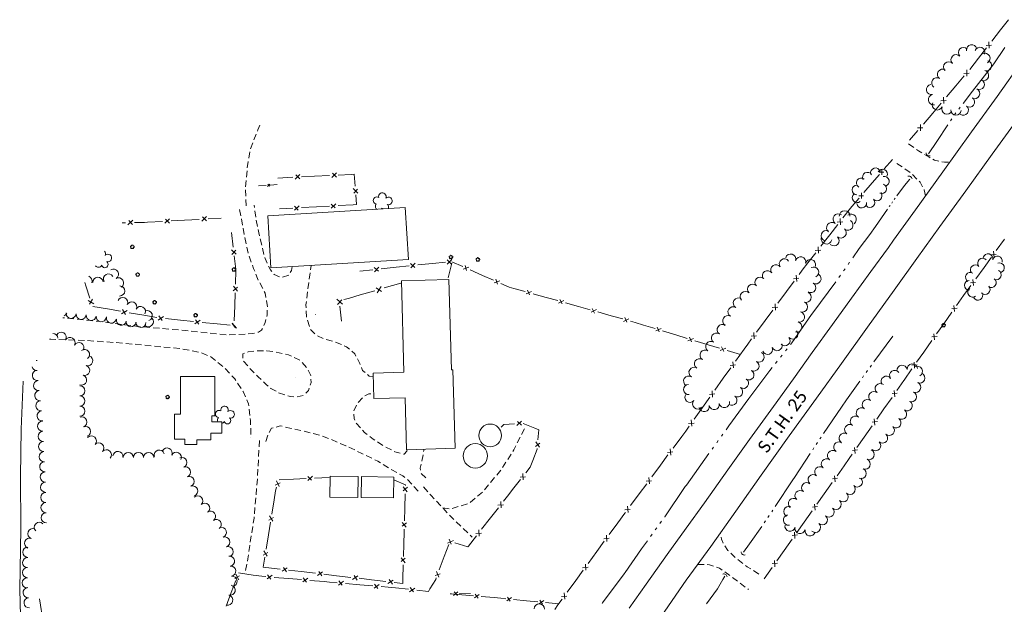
# Model space of a CAD drawing. Extents: x 297264 to 301592, y 46903 to 51888.
# Tile 5 of 16: x 297704 to 298476, y 47223 to 47681. Entities that reach past the tile are written whole.
import ezdxf

# ---------------------------------------------------------------- set-up
doc = ezdxf.new("R2010")
doc.units = 0
doc.header["$MEASUREMENT"] = 0
for name, pattern in [('DGN Style 3', [37.5, 25, -12.5]), ('Echnl', [0.68, 0.25, -0.03, 0.02, -0.03, 0.02, -0.03, 0.02, -0.03, 0.25]), ('Wisdot3', [0.1875, 0.125, -0.0625])]:
    doc.linetypes.add(name, pattern=pattern)
for name, color, linetype, lineweight in [('Level 11', 7, 'Continuous', 25), ('Level 12', 241, 'Continuous', 25), ('Level 14', 1, 'Continuous', 25), ('Level 15', 40, 'Efen', 25), ('Level 17', 50, 'Wisdot3', 25), ('Level 18', 72, 'Etrel', 25), ('Level 19', 153, 'Echnl', 25)]:
    doc.layers.add(name, color=color, linetype=linetype, lineweight=lineweight)
doc.styles.add('CalibriRegular', font='calibri.ttf')
doc.linetypes.add('Efen', pattern='A,0.105,-0.0325,[20,dgnlstyle-ewdotudls.shx,S=0.000293,R=0,X=0,Y=0],-0.0325,0.105', length=0.275)
doc.linetypes.add('Etrel', pattern='A,0,[14,dgnlstyle-ewdotudls.shx,S=0.00065925,R=0,X=0,Y=0],-0.082294', length=0.082294)

# ---------------------------------------------------------------- blocks, each defined once
blk = doc.blocks.new('CULVRT')
at = {"layer": 'Level 15', "color": 40, "linetype": 'Continuous', "lineweight": 0}
blk.add_arc((10, 7.5), 12.5, 216.8804, 323.1199, dxfattribs=at)
blk = doc.blocks.new('CULVRT_1')
at = {"layer": 'Level 15', "color": 40, "linetype": 'Continuous', "lineweight": 0}
blk.add_arc((10, 7.5), 12.5, 216.8794, 323.1189, dxfattribs=at)
blk = doc.blocks.new('CULVRT_4')
at = {"layer": 'Level 15', "color": 40, "linetype": 'Continuous', "lineweight": 0}
blk.add_arc((10, 7.5), 12.5, 216.8801, 323.1197, dxfattribs=at)
blk = doc.blocks.new('CULVRT_5')
at = {"layer": 'Level 15', "color": 40, "linetype": 'Continuous', "lineweight": 0}
blk.add_arc((10, 7.5), 12.5, 216.8789, 323.1185, dxfattribs=at)
blk = doc.blocks.new('POLE')
at = {"color": 0, "linetype": 'ByBlock', "lineweight": -2, "transparency": 16777216}
for radius in [0.06, 0.015, 0.03, 0.045]:
    blk.add_circle((0, 0), radius, dxfattribs=at)
blk = doc.blocks.new('TREE')
at = {"layer": 'Level 18', "color": 93, "linetype": 'Continuous', "lineweight": 0}
for centre, radius, start, end in [((-4.5, 0.2), 2.78, 78.0714, 279.0825), ((-1.5, 4.3), 2.78, 1.3944, 209.1674), ((3.6, 2.4), 2.97, 278.4235, 139.6574), ((-2, -4.2), 2.61, 140.7796, 358.7122), ((3.5, -3.4), 2.97, 196.0743, 79.0476)]:
    blk.add_arc(centre, radius, start, end, dxfattribs=at)

msp = doc.modelspace()

# ---------------------------------------------------------------- linework, layer by layer
at = {"layer": 'Level 11', "color": 21, "linetype": 'Continuous', "lineweight": 13, "ltscale": 0.2, "flags": 128}
for points in [[(298388.91, 47508.37), (298406.11, 47532.27), (298427.67, 47562.12), (298449.98, 47593.34), (298470.12, 47621.11), (298489.84, 47648.88)], [(298407.33, 47494.13), (298425.34, 47519.05), (298445.67, 47547.22), (298466.27, 47575.88), (298487.16, 47604.5)], [(298181.7, 47219.81), (298194.94, 47238.76), (298211.36, 47261.97), (298226.36, 47282.56), (298240.69, 47302.56), (298259.09, 47328.28), (298276.1, 47352.11), (298294.95, 47377.99), (298310.4, 47399.7), (298325.21, 47420.35), (298341.13, 47442.36), (298355.99, 47462.84), (298371.21, 47483.79), (298384.92, 47502.73), (298388.91, 47508.37)], [(298019.65, 46909.37), (298032.71, 46934.3), (298046.49, 46959.38), (298060.27, 46984.17), (298075.74, 47010.46), (298090.99, 47036.56), (298105.83, 47061.36), (298119.93, 47084.2), (298135.4, 47108.04), (298152.17, 47133.36), (298169.53, 47159.37), (298189.92, 47189.12), (298209.66, 47217.42), (298226.43, 47241.72), (298245.67, 47268.29), (298265.19, 47295.99), (298285.17, 47324.1), (298307.16, 47354.89), (298328.49, 47384.42), (298348.07, 47411.7), (298368.67, 47440.19), (298389.53, 47469.34), (298407.33, 47494.13)], [(297707.58, 46911.8), (297707.15, 46935.83), (297707.37, 46974.15), (297707.66, 47021.13), (297706.81, 47058.95), (297707.13, 47112.49), (297706.66, 47153.5), (297704.79, 47192.96), (297703.69, 47234.47), (297704.62, 47282.36), (297704.4, 47323.17), (297704.78, 47360.29), (297706.42, 47397.73)]]:
    msp.add_lwpolyline(points, dxfattribs=at)
at = {"layer": 'Level 12', "color": 241, "linetype": 'Continuous', "lineweight": 13, "ltscale": 0.2, "flags": 128}
for points in [[(297900.6, 47486.8), (298008.52, 47493.17), (298006.11, 47533.98), (297898.2, 47527.61)], [(297980.95, 47404.22), (297981.52, 47384.14), (298005.92, 47384.85), (298007.09, 47344.12), (298045.08, 47345.21), (298043.31, 47406.86), (298042.38, 47406.83), (298040.35, 47477.65), (298002.98, 47476.58), (298005.04, 47404.91)], [(297856.74, 47370.69), (297856.74, 47401.39), (297829.9, 47401.39), (297829.89, 47371.86), (297825.02, 47371.86), (297825.01, 47352.44), (297833.24, 47352.44), (297833.24, 47348.14), (297842.56, 47348.14), (297842.56, 47351.8), (297853.65, 47351.8), (297853.65, 47357.07), (297862.17, 47357.07), (297862.17, 47366.08), (297854.25, 47366.08), (297854.25, 47370.69)], [(297946.94, 47306.87), (297968.83, 47306.62), (297969.02, 47323.05), (297947.12, 47323.3)], [(297971.52, 47306.76), (297996.9, 47306.43), (297997.12, 47322.72), (297971.74, 47323.05)]]:
    msp.add_lwpolyline(points, close=True, dxfattribs=at)
at = {"layer": 'Level 12', "color": 241, "linetype": 'Continuous', "lineweight": 13, "ltscale": 0.2}
for centre, radius in [((298072.65, 47355.34), 8.9), ((298061, 47339.31), 9.57)]:
    msp.add_circle(centre, radius, dxfattribs=at)
at = {"layer": 'Level 15', "color": 40, "linetype": 'Continuous', "lineweight": 0, "ltscale": 0.2}
for p, q in [((298461.48, 47661.12), (298465.73, 47661.38)), ((298463.95, 47658.98), (298463.67, 47663.94)), ((298446.5, 47636.91), (298446.44, 47641.87)), ((298444.13, 47639.15), (298448.38, 47639.23)), ((298428.34, 47615.52), (298428.27, 47620.48)), ((298425.96, 47617.76), (298430.22, 47617.84)), ((298407.79, 47596.37), (298412.05, 47596.45)), ((298410.17, 47594.12), (298410.1, 47599.09)), ((297923.29, 47559.79), (297919.61, 47556.25)), ((297923.28, 47556.43), (297920.22, 47559.56)), ((297952.11, 47561.21), (297948.43, 47557.67)), ((297952.1, 47557.85), (297949.04, 47560.99)), ((298377.72, 47561.63), (298381.42, 47561.67)), ((298379.77, 47559.66), (298379.75, 47563.98)), ((297899.77, 47552.45), (297897.94, 47550.62)), ((297899.8, 47550.75), (297898.22, 47552.3)), ((297968.95, 47545.25), (297965.31, 47548.83)), ((297965.6, 47545.17), (297968.65, 47548.31)), ((298361.78, 47543.14), (298365.49, 47543.18)), ((298363.84, 47541.18), (298363.81, 47545.5)), ((297919.12, 47535.18), (297922.19, 47532.06)), ((297919.13, 47531.82), (297922.79, 47535.38)), ((297947.93, 47536.77), (297951, 47533.65)), ((297947.94, 47533.41), (297951.6, 47536.97)), ((297850.08, 47526.85), (297846.42, 47523.27)), ((297850.09, 47523.48), (297847.01, 47526.6)), ((297792.39, 47523.97), (297788.57, 47520.56)), ((297792.25, 47520.6), (297789.31, 47523.86)), ((297821.2, 47525.2), (297817.54, 47521.62)), ((297821.22, 47521.83), (297818.13, 47524.96)), ((298344.87, 47522.56), (298349.12, 47522.82)), ((298347.34, 47520.42), (298347.07, 47525.38)), ((298330.09, 47498.3), (298329.82, 47503.26)), ((297873.51, 47497.46), (297869.72, 47500.9)), ((297870.15, 47497.24), (297873.08, 47500.51)), ((298327.63, 47500.44), (298331.88, 47500.7)), ((298465.29, 47496.91), (298469.41, 47497.29)), ((298467.75, 47494.91), (298467.33, 47499.71)), ((297981.91, 47483.59), (297985.35, 47487.33)), ((298010.27, 47490.02), (298013.48, 47487.09)), ((298010.45, 47486.69), (298013.9, 47490.42)), ((298038.85, 47492.91), (298042.04, 47489.94)), ((298039, 47489.57), (298042.49, 47493.27)), ((298051.51, 47485.73), (298055.99, 47487.12)), ((298052.91, 47488.48), (298054.12, 47484.65)), ((297981.72, 47486.93), (297984.94, 47483.99)), ((298313.07, 47476.07), (298312.67, 47481.02)), ((297874.48, 47468.36), (297871.24, 47472.32)), ((297984.03, 47467.21), (297987.19, 47472.15)), ((298075.71, 47475.04), (298080.18, 47476.42)), ((298077.1, 47477.79), (298078.31, 47473.96)), ((298310.55, 47478.15), (298314.79, 47478.51)), ((298449.24, 47474.86), (298453.36, 47475.25)), ((298451.7, 47472.86), (298451.28, 47477.67)), ((297871.12, 47468.64), (297874.5, 47471.44)), ((297983.14, 47470.97), (297987.39, 47468.28)), ((298100.83, 47466.23), (298105.05, 47468.25)), ((298101.8, 47469.15), (298103.56, 47465.54)), ((297757.43, 47461.19), (297761.83, 47458.57)), ((297760.69, 47462.07), (297758.46, 47458.29)), ((297956.73, 47458.19), (297952.47, 47462.21)), ((297952.88, 47458.01), (297956.3, 47461.69)), ((298126.29, 47459.09), (298130.52, 47461.1)), ((298127.27, 47462.01), (298129.01, 47458.39)), ((298296.41, 47453.51), (298296.01, 47458.46)), ((298436.29, 47457.18), (298436.79, 47452.39)), ((297783.61, 47450.7), (297788, 47453.35)), ((297784.37, 47453.98), (297786.66, 47450.24)), ((297812.23, 47445.71), (297816.42, 47448.66)), ((297812.75, 47449.03), (297815.3, 47445.46)), ((298151.75, 47451.93), (298155.98, 47453.93)), ((298152.74, 47454.85), (298154.48, 47451.23)), ((298293.89, 47455.58), (298298.13, 47455.95)), ((298438.78, 47455.22), (298434.69, 47454.77)), ((297841.01, 47442.76), (297845.19, 47445.71)), ((297841.53, 47446.08), (297844.08, 47442.51)), ((297870.3, 47443.13), (297872.85, 47439.56)), ((297873.61, 47439.45), (297870.36, 47443.41)), ((298177.21, 47444.76), (298181.44, 47446.77)), ((298178.2, 47447.68), (298179.93, 47444.06)), ((298202.51, 47437.2), (298206.78, 47439.1)), ((298203.57, 47440.09), (298205.22, 47436.43)), ((298277.22, 47433.02), (298281.46, 47433.39)), ((298279.74, 47430.95), (298279.34, 47435.9)), ((298423.15, 47433), (298419.05, 47432.55)), ((298420.66, 47434.95), (298421.15, 47430.17)), ((298227.78, 47429.41), (298232.06, 47431.31)), ((298228.84, 47432.3), (298230.49, 47428.64)), ((298253.12, 47421.78), (298257.38, 47423.73)), ((298254.15, 47424.68), (298255.84, 47421.04)), ((298260.84, 47410.23), (298265.07, 47410.67)), ((298263.4, 47408.2), (298262.91, 47413.14)), ((298407.51, 47410.77), (298403.41, 47410.32)), ((298405.02, 47412.72), (298405.51, 47407.94)), ((298244.56, 47387.39), (298248.79, 47387.83)), ((298247.11, 47385.36), (298246.63, 47390.3)), ((298391.9, 47388.53), (298387.8, 47388.06)), ((298389.4, 47390.47), (298389.91, 47385.69)), ((298097.18, 47366.54), (298093.65, 47363.04)), ((298097.22, 47363.27), (298094.2, 47366.27)), ((298228.28, 47364.55), (298232.51, 47364.99)), ((298230.83, 47362.52), (298230.35, 47367.46)), ((298376.33, 47366.25), (298372.23, 47365.79)), ((298373.83, 47368.2), (298374.34, 47363.42)), ((298108.15, 47346.62), (298111.59, 47349.13)), ((298111.39, 47346.15), (298108.48, 47350.18)), ((298211.68, 47341.98), (298215.92, 47342.34)), ((298214.19, 47339.9), (298213.8, 47344.85)), ((298360.75, 47343.98), (298356.66, 47343.52)), ((298358.26, 47345.93), (298358.77, 47341.14)), ((298098.53, 47320.55), (298098.27, 47325.51)), ((297904.08, 47316.29), (297907.86, 47318.16)), ((297907.16, 47315.28), (297905, 47319.71)), ((297929.65, 47319.91), (297933.21, 47323.31)), ((297929.67, 47323.15), (297932.6, 47320.11)), ((298096.06, 47322.69), (298100.32, 47322.94)), ((298194.96, 47319.46), (298199.2, 47319.81)), ((298197.48, 47317.37), (298197.09, 47322.32)), ((298345.09, 47321.76), (298340.99, 47321.32)), ((298342.61, 47323.72), (298343.09, 47318.94)), ((298007.76, 47314.7), (298004.51, 47312)), ((298004.54, 47314.96), (298007.65, 47311.16)), ((298081.23, 47298.44), (298080.97, 47303.4)), ((298078.76, 47300.58), (298083.02, 47300.83)), ((298178.25, 47296.93), (298182.49, 47297.29)), ((298180.77, 47294.85), (298180.38, 47299.8)), ((298329.39, 47299.58), (298325.29, 47299.14)), ((298326.91, 47301.54), (298327.39, 47296.75)), ((297899.13, 47288.78), (297902.71, 47291.02)), ((297902.3, 47288.09), (297899.71, 47292.27)), ((298006.91, 47286.89), (298003.66, 47284.2)), ((298003.68, 47287.16), (298006.8, 47283.35)), ((298061.47, 47278.46), (298065.73, 47278.72)), ((298063.95, 47276.32), (298063.67, 47281.28)), ((298311.2, 47279.35), (298311.69, 47274.57)), ((298039.28, 47270.92), (298043.81, 47272.96)), ((298040.39, 47273.99), (298042.16, 47270.12)), ((298161.7, 47274.27), (298165.94, 47274.66)), ((298164.24, 47272.21), (298163.81, 47277.15)), ((298313.69, 47277.4), (298309.59, 47276.96)), ((297894.64, 47261.32), (297898.22, 47263.57)), ((297897.8, 47260.63), (297895.21, 47264.82)), ((298006.11, 47259.09), (298002.87, 47256.38)), ((298002.88, 47259.35), (298006.01, 47255.55)), ((298295.5, 47257.17), (298295.99, 47252.39)), ((297913.57, 47251.59), (297909.51, 47248.81)), ((297913.02, 47248.4), (297910.62, 47251.87)), ((297941.2, 47248.35), (297937.14, 47245.56)), ((297940.66, 47245.16), (297938.25, 47248.62)), ((298032.4, 47244.07), (298030.65, 47248.73)), ((298145.17, 47251.61), (298149.41, 47252)), ((298147.71, 47249.55), (298147.28, 47254.49)), ((298297.99, 47255.21), (298293.89, 47254.77)), ((297872.29, 47243.17), (297876.08, 47245.12)), ((297875.41, 47242.21), (297873.16, 47246.64)), ((297897.63, 47242.75), (297901.64, 47245.69)), ((297898.08, 47245.99), (297900.62, 47242.57)), ((297925.61, 47240.4), (297929.61, 47243.34)), ((297926.05, 47243.64), (297928.59, 47240.21)), ((297953.58, 47238.02), (297957.59, 47240.94)), ((297954.03, 47241.26), (297956.56, 47237.83)), ((297968.83, 47245.15), (297964.77, 47242.37)), ((297968.29, 47241.96), (297965.88, 47245.43)), ((297996.47, 47241.96), (297992.41, 47239.17)), ((297995.93, 47238.77), (297993.52, 47242.23)), ((298029.4, 47245.38), (298033.38, 47246.9)), ((297981.55, 47235.57), (297985.56, 47238.5)), ((297982, 47238.81), (297984.53, 47235.38)), ((298009.45, 47232.81), (298013.52, 47235.65)), ((298009.97, 47236.03), (298012.43, 47232.56)), ((298047.2, 47232.8), (298043.84, 47229.82)), ((298047.07, 47229.85), (298044.49, 47232.71)), ((298060.48, 47227.9), (298064.11, 47230.54)), ((298060.89, 47230.82), (298063.18, 47227.72)), ((298085.75, 47225.64), (298089.41, 47228.25)), ((298086.2, 47228.56), (298088.45, 47225.44)), ((298111.02, 47223.17), (298114.68, 47225.78)), ((298111.47, 47226.09), (298113.72, 47222.97)), ((298128.65, 47228.95), (298132.88, 47229.34)), ((298131.18, 47226.89), (298130.75, 47231.83))]:
    msp.add_line(p, q, dxfattribs=at)
at = {"layer": 'Level 15', "color": 40, "linetype": 'Continuous', "lineweight": 0, "ltscale": 0.2, "flags": 128}
for points in [[(298472.93, 47673.36), (298479.09, 47681.28)], [(298465.92, 47664.37), (298472.93, 47673.36)], [(298455.68, 47651.22), (298461.84, 47659.14)], [(298448.67, 47642.23), (298455.68, 47651.22)], [(298437.92, 47629.5), (298444.41, 47637.15)], [(298430.53, 47620.81), (298437.92, 47629.5)], [(298419.75, 47608.11), (298426.24, 47615.76)], [(298412.37, 47599.42), (298419.75, 47608.11)], [(298401.58, 47586.72), (298408.08, 47594.37)], [(298381.72, 47564.26), (298388.19, 47571.77)], [(297917.77, 47557.71), (297906.06, 47557.13)], [(297934.88, 47558.56), (297924.58, 47558.05)], [(297946.59, 47559.13), (297934.88, 47558.56)], [(297963.7, 47559.98), (297953.4, 47559.47)], [(297966.73, 47550.71), (297966, 47560.1), (297963.7, 47559.98)], [(298372.26, 47553.28), (298377.95, 47559.89)], [(297896.99, 47551.34), (297891.07, 47550.91)], [(297905.65, 47551.95), (297900.44, 47551.58)], [(298365.78, 47545.77), (298372.26, 47553.28)], [(297965.15, 47536.16), (297967.84, 47536.31), (297967.25, 47543.91)], [(298356.32, 47534.79), (298362.02, 47541.4)], [(297907.54, 47532.98), (297917.83, 47533.55)], [(297924.64, 47533.92), (297936.34, 47534.57)], [(297936.34, 47534.57), (297946.64, 47535.14)], [(297953.45, 47535.52), (297965.15, 47536.16)], [(298349.31, 47525.81), (298356.32, 47534.79)], [(297861.7, 47525.71), (297851.38, 47525.12)], [(297786.78, 47522.09), (297784.08, 47522.06)], [(297803.95, 47522.41), (297801.69, 47522.28), (297793.61, 47522.18)], [(297815.68, 47523.08), (297803.95, 47522.41)], [(297832.83, 47524.06), (297822.51, 47523.47)], [(297844.56, 47524.73), (297832.83, 47524.06)], [(298339.08, 47512.67), (298345.24, 47520.58)], [(297871.06, 47502.84), (297869.67, 47514.51)], [(298332.07, 47503.69), (298339.08, 47512.67)], [(298469.5, 47500.2), (298476.02, 47509.15)], [(297873.08, 47485.79), (297871.86, 47496.05)], [(298321.83, 47490.55), (298328, 47498.46)], [(298459.97, 47487.11), (298465.71, 47494.99)], [(297987.27, 47485.98), (297998.87, 47487.23)], [(297998.87, 47487.23), (298009.07, 47488.34)], [(298015.82, 47489.06), (298027.43, 47490.22)], [(298027.43, 47490.22), (298037.64, 47491.23)], [(298042.51, 47490.29), (298039.66, 47478.98)], [(298042.53, 47491.51), (298051.17, 47487.69)], [(298314.91, 47481.5), (298317.32, 47484.77), (298321.83, 47490.55)], [(298453.45, 47478.15), (298459.97, 47487.11)], [(297872.85, 47474.04), (297873.18, 47484.98), (297873.08, 47485.79)], [(297970.32, 47484.14), (297980.52, 47485.25)], [(298056.89, 47485.16), (298066.72, 47480.81)], [(298066.72, 47480.81), (298075.37, 47476.99)], [(297754.77, 47475.13), (297755.56, 47472.73)], [(297755.56, 47472.73), (297758.77, 47462.9)], [(297989.64, 47471.01), (298002.55, 47474.79)], [(298081.08, 47474.47), (298087.49, 47471.63), (298091.09, 47470.64)], [(298305.01, 47468.11), (298310.97, 47476.17)], [(298443.92, 47465.07), (298449.66, 47472.95)], [(297872.33, 47456.88), (297872.64, 47467.21)], [(297957.83, 47461.79), (297961.49, 47462.77), (297970.76, 47465.49)], [(297970.76, 47465.49), (297982.12, 47468.81)], [(298091.09, 47470.64), (298100.21, 47468.12)], [(298106.23, 47466.45), (298107.15, 47466.19), (298116.58, 47463.54)], [(298298.24, 47458.94), (298305.01, 47468.11)], [(298443.92, 47465.07), (298438.33, 47457.13)], [(297760.98, 47456.49), (297772.56, 47454.47)], [(297871.97, 47445.13), (297872.33, 47456.88)], [(297955.97, 47444.83), (297954.81, 47456.61)], [(298116.58, 47463.54), (298125.67, 47460.98)], [(298131.69, 47459.29), (298142.03, 47456.38)], [(298142.03, 47456.38), (298151.13, 47453.82)], [(297772.56, 47454.47), (297782.74, 47452.69)], [(297789.47, 47451.51), (297801.05, 47449.49)], [(297801.05, 47449.49), (297811.23, 47447.71)], [(298157.15, 47452.12), (298167.49, 47449.21)], [(298167.49, 47449.21), (298176.59, 47446.65)], [(298288.35, 47445.55), (298294.31, 47453.61)], [(298434.64, 47451.88), (298428.28, 47442.84)], [(297818.02, 47446.93), (297829.71, 47445.73)], [(297829.71, 47445.73), (297840, 47444.67)], [(297846.79, 47443.98), (297858.49, 47442.78)], [(297858.49, 47442.78), (297868.77, 47441.73)], [(298182.61, 47444.96), (298186.42, 47443.88), (298192.91, 47441.89)], [(298192.91, 47441.89), (298201.94, 47439.1)], [(298281.58, 47436.38), (298288.35, 47445.55)], [(298428.28, 47442.84), (298422.7, 47434.9)], [(298207.91, 47437.26), (298218.18, 47434.1)], [(298218.18, 47434.1), (298227.22, 47431.31)], [(298233.19, 47429.47), (298237.65, 47428.1), (298243.48, 47426.37)], [(298243.48, 47426.37), (298252.54, 47423.68)], [(298271.75, 47422.94), (298274.6, 47426.93), (298277.64, 47431.05)], [(298419, 47429.65), (298412.65, 47420.62)], [(298258.53, 47421.9), (298268.83, 47418.84)], [(298265.14, 47413.66), (298271.75, 47422.94)], [(298412.65, 47420.62), (298407.06, 47412.67)], [(298255.47, 47400.1), (298261.29, 47408.26)], [(298403.36, 47407.42), (298397.2, 47398.66), (298397.01, 47398.39)], [(298248.86, 47390.82), (298255.47, 47400.1)], [(298397.01, 47398.39), (298391.44, 47390.43)], [(298239.19, 47377.26), (298245.01, 47385.42)], [(298387.76, 47385.17), (298381.44, 47376.12)], [(298232.58, 47367.98), (298239.19, 47377.26)], [(298381.44, 47376.12), (298375.87, 47368.15)], [(298091.84, 47364.43), (298083.27, 47363.87), (298081.24, 47361.91)], [(298107.77, 47361.01), (298098.43, 47364.69)], [(298110.14, 47351.75), (298110.87, 47359.79), (298107.77, 47361.01)], [(298222.83, 47354.48), (298225.98, 47358.72), (298228.73, 47362.58)], [(298372.19, 47362.89), (298365.86, 47353.84)], [(298216.04, 47345.33), (298222.83, 47354.48)], [(298365.86, 47353.84), (298360.3, 47345.88)], [(298106.09, 47335.75), (298109.47, 47344.43), (298109.54, 47345.14)], [(298356.62, 47340.62), (298354.25, 47337.23), (298350.26, 47331.59)], [(298100.52, 47325.93), (298103.98, 47330.36), (298106.09, 47335.75)], [(298206.12, 47331.95), (298212.09, 47340)], [(298199.33, 47322.8), (298206.12, 47331.95)], [(298350.26, 47331.59), (298344.65, 47323.66)], [(297907.19, 47320.6), (297918.48, 47321.12)], [(297918.48, 47321.12), (297928.41, 47321.59)], [(297934.98, 47321.9), (297946.27, 47322.42)], [(297997.67, 47320.36), (298006.32, 47316.56), (298006.31, 47316.07)], [(298090.24, 47312.81), (298096.43, 47320.71)], [(298189.41, 47309.43), (298195.38, 47317.48)], [(298340.94, 47318.42), (298334.56, 47309.41)], [(297903.28, 47304.87), (297904.42, 47311.83), (297905.18, 47314.62)], [(298006.1, 47309.5), (298005.76, 47298.2)], [(298083.22, 47303.82), (298087.31, 47309.05), (298090.24, 47312.81)], [(298182.61, 47300.28), (298189.41, 47309.43)], [(298334.56, 47309.41), (298328.94, 47301.48)], [(297901.46, 47293.71), (297903.28, 47304.87)], [(298005.76, 47298.2), (298005.45, 47288.26)], [(298072.95, 47290.69), (298079.13, 47298.6)], [(298172.75, 47286.86), (298178.26, 47294.41), (298178.66, 47294.96)], [(298325.24, 47296.24), (298318.85, 47287.23)], [(297898.79, 47277.41), (297900.4, 47287.23)], [(298065.92, 47281.7), (298072.95, 47290.69)], [(298166.04, 47277.65), (298172.75, 47286.86)], [(298318.85, 47287.23), (298313.24, 47279.3)], [(298005.25, 47281.69), (298005.18, 47279.43), (298004.93, 47270.4)], [(297896.97, 47266.26), (297898.79, 47277.41)], [(298045.02, 47271.02), (298055.23, 47267.95), (298055.69, 47268.54)], [(298055.69, 47268.54), (298061.84, 47276.47)], [(298156.23, 47264.2), (298162.13, 47272.3)], [(298309.53, 47274.06), (298303.15, 47265.04)], [(298004.93, 47270.4), (298004.65, 47260.46)], [(298036.66, 47260.49), (298040.18, 47269.89)], [(298149.51, 47254.99), (298156.23, 47264.2)], [(298303.15, 47265.04), (298297.54, 47257.12)], [(297896.76, 47251.82), (297894.64, 47252.07), (297895.91, 47259.77)], [(298032.67, 47249.81), (298036.66, 47260.49)], [(297907.99, 47250.5), (297896.76, 47251.82)], [(297924.39, 47248.57), (297914.52, 47249.73)], [(297935.62, 47247.25), (297924.39, 47248.57)], [(298004.47, 47253.89), (298004.15, 47242.59)], [(298139.7, 47241.54), (298145.6, 47249.64)], [(298293.83, 47251.88), (298287.45, 47242.86)], [(297869.64, 47232.2), (297873.27, 47241.55)], [(297875.37, 47247.46), (297886.66, 47245.84)], [(297886.66, 47245.84), (297893.6, 47244.85), (297896.61, 47244.6)], [(297903.22, 47244.04), (297914.59, 47243.08)], [(297914.59, 47243.08), (297924.59, 47242.24)], [(297931.2, 47241.69), (297942.57, 47240.73)], [(297952.02, 47245.35), (297942.15, 47246.49)], [(297942.57, 47240.73), (297946.63, 47240.39), (297952.57, 47239.87)], [(297963.25, 47244.05), (297952.02, 47245.35)], [(297979.66, 47242.15), (297969.78, 47243.3)], [(297990.89, 47240.85), (297979.66, 47242.15)], [(298004.15, 47242.59), (298004.06, 47239.33), (297997.42, 47240.1)], [(298025.35, 47234.91), (298029.92, 47242.47), (298030.34, 47243.59)], [(298132.98, 47232.33), (298139.7, 47241.54)], [(297865.51, 47221.56), (297869.64, 47232.2)], [(297959.17, 47239.29), (297970.54, 47238.3)], [(297970.54, 47238.3), (297980.54, 47237.42)], [(297987.14, 47236.84), (297992.62, 47236.37), (297998.5, 47235.74)], [(297998.5, 47235.74), (298008.48, 47234.67)], [(298015.07, 47233.97), (298024.19, 47233), (298025.35, 47234.91)], [(298042.27, 47231.17), (298041.26, 47231.16), (298050.52, 47230.35)], [(298057.34, 47231.31), (298048.27, 47231.22)], [(298050.52, 47230.35), (298059.56, 47229.57)], [(298065.54, 47229.04), (298075.82, 47228.15)], [(298075.82, 47228.15), (298080.92, 47227.71), (298084.86, 47227.32)], [(298090.83, 47226.74), (298101.09, 47225.73)], [(298101.09, 47225.73), (298110.13, 47224.85)], [(298123.22, 47218.84), (298125.78, 47222.46), (298129.08, 47226.98)], [(298116.1, 47224.27), (298126.37, 47223.26)]]:
    msp.add_lwpolyline(points, dxfattribs=at)
at = {"layer": 'Level 17', "color": 51, "linetype": 'DGN Style 3', "lineweight": 0, "ltscale": 0.2, "flags": 128}
for points in [[(297881.32, 47535.29), (297880.77, 47549.61), (297882.17, 47565.18), (297884.56, 47579.84), (297890.56, 47594.99), (297892.66, 47600.14)], [(298400.77, 47583.83), (298408.57, 47578.52), (298416.87, 47573.4), (298421.18, 47571.26), (298425.64, 47569.9), (298428.88, 47569.47), (298431.98, 47569.61), (298433.29, 47569.98)], [(298414.06, 47543.28), (298413.05, 47547.89), (298409.82, 47553.86), (298403.34, 47560.41), (298397.65, 47564.67), (298390.93, 47569.09)], [(297917.31, 47487.79), (297916.78, 47484.58), (297914.72, 47480.98), (297908.75, 47479.12), (297903.36, 47481.49), (297900.26, 47485.12), (297896.07, 47494.04), (297893.55, 47504.25), (297891.13, 47514.09), (297888.86, 47525.84), (297887.5, 47535.82)], [(297876.16, 47532.5), (297879.79, 47512.6), (297883.03, 47497.27), (297887.14, 47486.26), (297890.12, 47478.34), (297896.16, 47466.77), (297897.97, 47456.11), (297897.66, 47449.75), (297896.14, 47443.85), (297893.27, 47437.79), (297890.86, 47436.31), (297886.15, 47435.11), (297866.86, 47434.03), (297833.36, 47437.6), (297796.02, 47440.78), (297759.1, 47445.54), (297737.52, 47447.52)], [(297981.02, 47401.58), (297977.72, 47401.86), (297972.6, 47406.24), (297970.5, 47411.6), (297966.47, 47419.32), (297960.1, 47424.89), (297950.59, 47428.86), (297942.04, 47431.09), (297935.91, 47434.09), (297931.58, 47438.63), (297928.73, 47447.81), (297928.2, 47457.76), (297930.69, 47477.96), (297932.35, 47488.68)], [(297727, 47430.67), (297727.99, 47430.79), (297756.88, 47429.67), (297784.32, 47427.71), (297829.49, 47423.44), (297846, 47420.23), (297853.08, 47417.19), (297864.77, 47407.88), (297872.32, 47399.61), (297878.97, 47389.66), (297883.11, 47380.21), (297884.72, 47367.13), (297884.98, 47353.39)], [(297906.76, 47388.81), (297915.99, 47385.73), (297920.57, 47385.48), (297926.35, 47386.79), (297930.18, 47390.42), (297932.28, 47396.77), (297931.95, 47402.2), (297929.1, 47408.1), (297923.34, 47414.39), (297914.4, 47418.54), (297902.91, 47421.13), (297897.4, 47421.53), (297889.67, 47421.65), (297882.92, 47420.75), (297878.59, 47419.41), (297878.58, 47414.49), (297884.43, 47407.59), (297890.67, 47401.34), (297897.06, 47395.13), (297900.61, 47392.21), (297906.76, 47388.81)], [(298007.48, 47344.13), (298007.23, 47343.03), (298005.22, 47340.53), (297997.85, 47342.54), (297990.01, 47346.59), (297980.96, 47352.36), (297974.12, 47357.62), (297967.48, 47364.86), (297965.93, 47368.67), (297965.7, 47374.29), (297968.41, 47380.27), (297973.5, 47385.98), (297977.37, 47387.85), (297981.17, 47388.26), (297981.41, 47388.26)], [(297896.68, 47350.67), (297898.24, 47355.66), (297901.03, 47360.88), (297908.06, 47362.82), (297916.61, 47360.82), (297925.16, 47359.08), (297939.25, 47355.3), (297948.06, 47352.09), (297959.54, 47347.19), (297971.95, 47341.23), (297984.46, 47335.16), (297995.44, 47328.38), (298004.2, 47323.64), (298007.68, 47320.76), (298016.18, 47311.65)], [(298035.47, 47298.55), (298041.54, 47297.57), (298056.29, 47302.19), (298067.08, 47311.31), (298081.37, 47328.65), (298091.14, 47343.9), (298100.25, 47361.88)], [(297891.67, 47351.26), (297890.09, 47321.06), (297887.45, 47290.55), (297884.07, 47269.1), (297882.61, 47258.52), (297880.51, 47248.52)], [(298022.07, 47322.02), (298018.44, 47325.64), (298017.65, 47329.65), (298018.84, 47333.83), (298020.83, 47344.51)], [(298020.41, 47314.9), (298026.49, 47308.21), (298033.7, 47300.48), (298041.79, 47291.63), (298050.42, 47283.55), (298056.03, 47277.99), (298058.55, 47275.67)], [(298283.32, 47246.66), (298274.28, 47252.38), (298265.21, 47259.15), (298259.09, 47265.16), (298255.82, 47269.85), (298254.13, 47273.97), (298253.03, 47278.73)], [(298235.42, 47254.13), (298244.69, 47253.98), (298252.4, 47251.19), (298260.79, 47245.48), (298268.79, 47239.36), (298275.11, 47234.6)]]:
    msp.add_lwpolyline(points, dxfattribs=at)
at = {"layer": 'Level 18', "color": 93, "linetype": 'Continuous', "lineweight": 0, "ltscale": 0.2}
for centre, radius, start, end in [((298443.83, 47655.48), 4.04, 44.04056, 224.02524), ((298450.21, 47657.67), 4.04, 11.35635, 191.34103), ((298456.62, 47655.63), 4.04, 338.84622, 158.8309), ((298438.02, 47649.87), 4.04, 44.04056, 224.02524), ((298460.62, 47650.91), 4.04, 298.45902, 118.4437), ((298427.37, 47638.44), 4.04, 56.38897, 236.37365), ((298432.22, 47644.26), 4.04, 44.04056, 224.02524), ((298461.84, 47645.18), 4.04, 253.15426, 73.13893), ((298422.9, 47631.72), 4.04, 56.38897, 236.37365), ((298456.16, 47630.54), 4.04, 243.08951, 63.07419), ((298459.5, 47637.46), 4.04, 253.15426, 73.13893), ((298418.86, 47626.51), 4.04, 99.98389, 279.96857), ((298452.5, 47623.34), 4.04, 243.08951, 63.07419), ((298420.26, 47618.56), 4.04, 99.98389, 279.96857), ((298448.47, 47616.8), 4.04, 233.3835, 53.36818), ((298423.36, 47614.5), 4.04, 156.56481, 336.54949), ((298430.77, 47611.29), 4.04, 156.56481, 336.54949), ((298437.93, 47610.39), 4.04, 177.29558, 357.28026), ((298443.65, 47610.32), 4.04, 233.3835, 53.36818), ((298374.76, 47561.21), 3.83, 15.84311, 195.82779), ((298363.76, 47553.27), 3.83, 56.89809, 236.88277), ((298368.49, 47557.77), 3.83, 30.26908, 210.25376), ((298380.39, 47560.18), 3.83, 333.52638, 153.51106), ((298381.71, 47554.58), 3.83, 283.00547, 102.99015), ((298360.36, 47547.78), 3.83, 89.1746, 269.15928), ((298379.64, 47548.73), 3.83, 246.51139, 66.49606), ((297983.71, 47539.5), 2.78, 56.98749, 264.76048), ((297988.09, 47542.61), 2.97, 334.0166, 195.25048), ((297992.86, 47539.21), 2.97, 251.66742, 134.64069), ((298360.41, 47541.67), 3.83, 130.11415, 310.09883), ((298376.07, 47543.07), 3.83, 222.88124, 42.86592), ((297985.38, 47534.72), 2.78, 133.66451, 228.15449), ((297985.38, 47534.72), 2.78, 318.60265, 334.67555), ((297990.4, 47534.27), 2.61, 196.37265, 211.00165), ((297990.4, 47534.27), 2.61, 335.75549, 54.30526), ((298364.02, 47537.54), 3.83, 185.92751, 5.91219), ((298370.46, 47537.86), 3.83, 222.88124, 42.86592), ((298345.64, 47524.84), 4.17, 52.75199, 232.73667), ((298350.6, 47527.31), 4.17, 0.1524, 180.13708), ((298355.67, 47524.68), 4.17, 306.05535, 126.04003), ((298340.59, 47518.21), 4.17, 52.75199, 232.73667), ((298353.01, 47520.23), 4.17, 236.76402, 56.7487), ((298336.34, 47511.81), 4.17, 68.54543, 248.53011), ((298336.39, 47509.49), 4.17, 167.84058, 347.82526), ((298342.15, 47508.04), 4.17, 227.85128, 47.83596), ((298347.75, 47514.22), 4.17, 227.85128, 47.83596), ((297768.09, 47497.81), 2.97, 334.0166, 44.0657), ((297772.85, 47494.41), 2.97, 251.66742, 134.64069), ((298308.31, 47493.54), 4.03, 344.44693, 164.43161), ((298316.07, 47491.38), 4.03, 344.44693, 164.43161), ((298462.98, 47493.91), 3.84, 345.85435, 165.83902), ((298470.43, 47492.03), 3.84, 345.85435, 165.83902), ((297765.37, 47489.92), 2.78, 213.36001, 334.67555), ((297770.4, 47489.46), 2.61, 196.37265, 54.30526), ((298296.75, 47485.12), 4.03, 34.79708, 214.78176), ((298303.37, 47489.72), 4.03, 34.79708, 214.78176), ((298323.84, 47489.22), 4.03, 344.44693, 164.43161), ((298326.28, 47483.33), 4.03, 296.26106, 116.24574), ((298453.06, 47485.28), 3.84, 41.80266, 221.78734), ((298458.79, 47490.41), 3.84, 41.80266, 221.78734), ((298471.98, 47486.76), 3.84, 287.45666, 107.44134), ((297756.52, 47476.33), 3.96, 340.71375, 70.48169), ((297765.08, 47475.44), 3.96, 4.37789, 184.36257), ((297773.32, 47478.01), 3.96, 29.33317, 209.31785), ((297777.21, 47481.8), 3.96, 301.09425, 121.07893), ((298284.33, 47475.47), 4.03, 44.0549, 224.03958), ((298290.13, 47480.52), 4.03, 34.79708, 214.78176), ((298328.09, 47478.19), 4.03, 239.14112, 59.1258), ((298449.29, 47479.33), 3.84, 59.32918, 239.31385), ((298469.61, 47481.19), 3.84, 245.03116, 65.01584), ((297781.3, 47475.02), 3.96, 301.09425, 121.07893), ((297782.16, 47468.59), 3.96, 268.52372, 88.5084), ((298278.53, 47469.87), 4.03, 44.0549, 224.03958), ((298323.96, 47471.27), 4.03, 239.14112, 59.1258), ((298448.36, 47472.98), 3.84, 89.58859, 269.57327), ((298460.85, 47469.65), 3.84, 222.45255, 42.43722), ((298465.59, 47475.07), 3.84, 235.10613, 55.09081), ((298272.74, 47464.26), 4.03, 44.0549, 224.03958), ((298320.47, 47463.63), 4.03, 248.89283, 68.87751), ((298451.09, 47467.52), 3.84, 126.30526, 306.28994), ((298455.12, 47465.2), 3.84, 211.18418, 31.16886), ((297784.44, 47459.54), 3.96, 334.80895, 154.79362), ((297791.6, 47456.17), 3.96, 334.80895, 154.79362), ((297798.47, 47452.49), 3.96, 331.52708, 151.51176), ((298263.14, 47452.18), 4.03, 59.05875, 239.04343), ((298267.29, 47459.09), 4.03, 59.05875, 239.04343), ((298317.57, 47456.11), 4.03, 248.89283, 68.87751), ((297737.11, 47452.87), 3.96, 291.60391, 335.58475), ((297744.02, 47451.05), 3.96, 174.09236, 354.07703), ((297751.9, 47450.24), 3.96, 174.09236, 354.07703), ((297759.82, 47449.4), 3.96, 172.74699, 352.73167), ((297767.67, 47448.4), 3.96, 172.74699, 352.73167), ((297803.74, 47449.21), 3.96, 289.84467, 109.82934), ((298259, 47445.26), 4.03, 59.05875, 239.04343), ((298315.11, 47448.19), 4.03, 255.56723, 75.55191), ((297775.7, 47447.33), 3.96, 167.69834, 347.68302), ((297783.43, 47445.64), 3.96, 167.69834, 347.68302), ((297791.02, 47444.49), 3.96, 173.99092, 353.97559), ((297798.76, 47443.99), 3.96, 178.173, 358.15768), ((297804.61, 47444.42), 3.96, 225.56192, 45.5466), ((298254.69, 47438.3), 4.03, 55.4116, 235.39628), ((298313.1, 47440.39), 4.03, 255.56723, 75.55191), ((297729.74, 47431.16), 3.99, 7.5736, 89.10371), ((297736.27, 47432.24), 3.99, 329.59719, 149.58187), ((298250.11, 47431.66), 4.03, 55.4116, 235.39628), ((298309.93, 47434.81), 4.03, 220.45478, 40.43946), ((297743.15, 47428.2), 3.99, 329.59719, 149.58187), ((297750.03, 47424.16), 3.99, 329.59719, 149.58187), ((298245.65, 47425.01), 4.03, 56.83915, 236.82383), ((298297.66, 47425.76), 4.03, 200.86744, 20.85212), ((298303.8, 47429.58), 4.03, 220.45478, 40.43946), ((297754.58, 47418.72), 3.99, 307.07231, 127.05699), ((297757.06, 47413.9), 3.99, 252.3897, 72.37438), ((298241.24, 47418.27), 4.03, 56.83915, 236.82383), ((298283.45, 47416.84), 4.03, 240.49242, 60.4771), ((298290.13, 47422.89), 4.03, 200.86744, 20.85212), ((297717.28, 47410.1), 3.99, 89.99059, 99.63614), ((297717.28, 47418.08), 3.99, 261.25333, 269.97527), ((297754.64, 47406.31), 3.99, 251.99607, 71.98075), ((298236.83, 47411.52), 4.03, 56.83915, 236.82383), ((298279.48, 47409.82), 4.03, 240.49242, 60.4771), ((298395.67, 47406.37), 4.03, 7.23581, 187.22049), ((298403.67, 47407.39), 4.03, 7.23581, 187.22049), ((297717.28, 47410.1), 3.99, 196.38621, 269.97527), ((297717.58, 47402.38), 3.99, 96.66146, 276.64614), ((297752.18, 47398.72), 3.99, 251.99607, 71.98075), ((298232.54, 47404.76), 4.03, 58.34156, 238.32624), ((298275.51, 47402.81), 4.03, 240.49242, 60.4771), ((298389.89, 47402.38), 4.03, 34.89134, 214.87602), ((298407.64, 47405.5), 4.03, 300.2214, 120.20608), ((298409.6, 47400.37), 4.03, 245.44974, 65.43442), ((297718.51, 47394.45), 3.99, 96.66146, 276.64614), ((297750.81, 47390.29), 3.99, 270.29446, 90.27914), ((298228.31, 47397.9), 4.03, 58.34156, 238.32624), ((298228.39, 47391.35), 4.03, 94.53007, 274.51474), ((298271.21, 47396.2), 4.03, 235.7225, 55.70718), ((298378.55, 47391.99), 4.03, 51.08387, 231.06854), ((298383.27, 47397.77), 4.03, 34.89134, 214.87602), ((298406.24, 47393.03), 4.03, 245.44974, 65.43442), ((297719.43, 47386.53), 3.99, 96.66146, 276.64614), ((298229.3, 47385.26), 4.03, 139.44044, 319.42512), ((298266.67, 47389.54), 4.03, 235.7225, 55.70718), ((298373.48, 47385.72), 4.03, 51.08387, 231.06854), ((298402.95, 47385.61), 4.03, 246.88812, 66.87279), ((297720.36, 47378.6), 3.99, 96.66146, 276.64614), ((297750.85, 47382.3), 3.99, 270.29446, 90.27914), ((298235.43, 47380.02), 4.03, 139.44044, 319.42512), ((298248.38, 47379.51), 4.03, 191.23294, 11.21762), ((298256.29, 47381.08), 4.03, 191.23294, 11.21762), ((298262.13, 47382.88), 4.03, 235.7225, 55.70718), ((298368.41, 47379.44), 4.03, 51.08387, 231.06854), ((298399.71, 47378.65), 4.03, 236.69242, 56.6771), ((297721.28, 47370.67), 3.99, 96.66146, 276.64614), ((297750.89, 47374.32), 3.99, 270.29446, 90.27914), ((297859.94, 47372.16), 2.78, 56.98749, 264.76048), ((297864.32, 47375.27), 2.97, 334.0166, 195.25048), ((297869.09, 47371.87), 2.97, 251.66742, 134.64069), ((298240.48, 47377.94), 4.03, 191.23294, 11.21762), ((298363.74, 47373), 4.03, 54.25078, 234.23546), ((298395.28, 47371.91), 4.03, 236.69242, 56.6771), ((297721.71, 47362.56), 3.99, 92.84939, 272.83407), ((297752.42, 47365.86), 3.99, 291.12019, 111.10486), ((297861.61, 47367.38), 2.78, 133.66451, 207.96453), ((297861.61, 47367.38), 2.78, 281.70167, 334.67555), ((297866.63, 47366.93), 2.61, 196.37265, 54.30526), ((298354.59, 47359.88), 4.03, 57.92777, 237.91245), ((298359.03, 47366.45), 4.03, 54.25078, 234.23546), ((298390.85, 47365.17), 4.03, 236.69242, 56.6771), ((297722.1, 47354.59), 3.99, 92.84939, 272.83407), ((297755.29, 47358.41), 3.99, 291.12019, 111.10486), ((298350.31, 47353.04), 4.03, 57.92777, 237.91245), ((298380.32, 47353.34), 4.03, 228.38936, 48.37404), ((298385.68, 47359.37), 4.03, 228.38936, 48.37404), ((297722.5, 47346.63), 3.99, 93.08771, 273.07239), ((297759.81, 47350.93), 3.99, 317.51901, 137.50368), ((297765.69, 47345.54), 3.99, 317.51901, 137.50368), ((298346.02, 47346.21), 4.03, 57.92777, 237.91245), ((298374.97, 47347.31), 4.03, 228.38936, 48.37404), ((297722.93, 47338.66), 3.99, 93.08771, 273.07239), ((297771.58, 47340.15), 3.99, 317.51901, 137.50368), ((297780.71, 47338.79), 3.99, 354.15309, 174.13776), ((297788.86, 47338.03), 3.99, 359.78295, 179.76763), ((297796.84, 47338), 3.99, 359.78295, 179.76763), ((297804.82, 47337.97), 3.99, 359.78295, 179.76763), ((297813.13, 47339.91), 3.99, 15.92101, 195.90568), ((297819.28, 47341.5), 3.99, 334.70021, 154.68489), ((297826.49, 47338.08), 3.99, 334.70021, 154.68489), ((298341.22, 47339.52), 4.03, 53.51265, 233.49733), ((298369.85, 47340.31), 4.03, 247.09554, 67.08022), ((297723.36, 47330.69), 3.99, 93.08771, 273.07239), ((297830.84, 47334.12), 3.99, 291.22859, 111.21326), ((298336.31, 47332.98), 4.03, 50.33674, 230.32142), ((298366.71, 47332.88), 4.03, 247.09554, 67.08022), ((297723.78, 47322.66), 3.99, 91.40016, 271.38483), ((297833.73, 47326.68), 3.99, 291.22859, 111.21326), ((298331.16, 47326.77), 4.03, 50.33674, 230.32142), ((298363.57, 47325.45), 4.03, 247.09554, 67.08022), ((297723.97, 47314.68), 3.99, 91.40016, 271.38483), ((297836.56, 47319.25), 3.99, 290.45684, 110.44152), ((298320.85, 47314.35), 4.03, 50.33674, 230.32142), ((298326, 47320.56), 4.03, 50.33674, 230.32142), ((298360.53, 47318.85), 4.03, 226.39745, 46.38213), ((297724.16, 47306.7), 3.99, 91.40016, 271.38483), ((297839.35, 47311.77), 3.99, 290.45684, 110.44152), ((298315.7, 47308.14), 4.03, 50.33674, 230.32142), ((298349.4, 47307.17), 4.03, 226.39745, 46.38213), ((298354.97, 47313.01), 4.03, 226.39745, 46.38213), ((297724.36, 47298.72), 3.99, 91.40016, 271.38483), ((297843.28, 47304.03), 3.99, 313.01246, 132.99713), ((297848.72, 47298.2), 3.99, 313.01246, 132.99713), ((298310.55, 47301.93), 4.03, 50.33674, 230.32142), ((298343.84, 47301.32), 4.03, 226.39745, 46.38213), ((297724.55, 47290.74), 3.99, 91.40016, 271.38483), ((297853.25, 47291.96), 3.99, 305.50889, 125.49357), ((298306.84, 47295.64), 4.03, 68.49456, 248.47923), ((298338.39, 47295.27), 4.03, 228.45765, 48.44233), ((297719.1, 47283.25), 3.99, 45.29717, 225.28185), ((297857.88, 47285.47), 3.99, 305.50889, 125.49357), ((298306.6, 47288.98), 4.03, 99.47083, 279.45551), ((298327.68, 47283.2), 4.03, 228.45765, 48.44233), ((298333.04, 47289.23), 4.03, 228.45765, 48.44233), ((297714.01, 47278.36), 3.99, 71.307, 251.29168), ((297861.86, 47279.29), 3.99, 289.34612, 109.33079), ((298307.8, 47284.13), 4.03, 167.03936, 347.02403), ((298315.66, 47282.32), 4.03, 167.03936, 347.02403), ((298323.53, 47280.5), 4.03, 167.03936, 347.02403), ((297711.45, 47270.8), 3.99, 71.307, 251.29168), ((297864.5, 47271.76), 3.99, 289.34612, 109.33079), ((297710.09, 47263.67), 3.99, 88.86569, 268.85037), ((297867.14, 47264.23), 3.99, 289.34612, 109.33079), ((297709.93, 47255.69), 3.99, 88.86569, 268.85037), ((297868.19, 47256.77), 3.99, 277.24176, 97.22643), ((297709.77, 47247.71), 3.99, 88.86569, 268.85037), ((297869.19, 47248.85), 3.99, 277.24176, 97.22643), ((297709.61, 47239.73), 3.99, 88.86569, 268.85037), ((297870.2, 47240.93), 3.99, 277.24176, 97.22643), ((297710.33, 47232.03), 3.99, 95.42303, 275.40771), ((297868.69, 47233.92), 3.99, 256.2182, 76.20288), ((297711.09, 47224.08), 3.99, 95.42303, 275.40771), ((297866.79, 47226.17), 3.99, 256.2182, 76.20288), ((298111.15, 47219.23), 4.01, 357.24186, 177.22654)]:
    msp.add_arc(centre, radius, start, end, dxfattribs=at)
at = {"layer": 'Level 19', "color": 161, "linetype": 'Continuous', "lineweight": 0, "ltscale": 0.2, "flags": 128}
for points in [[(298460.31, 47637.29), (298467.61, 47646.77), (298476.34, 47659.42)], [(298443.56, 47615.69), (298450.98, 47625.16), (298460.31, 47637.29)], [(298440.07, 47611.24), (298441.24, 47612.72)], [(298433.68, 47601.92), (298434.71, 47603.5)], [(298436.78, 47606.64), (298437.82, 47608.22)], [(298416.35, 47576.11), (298423.01, 47585.69), (298431.61, 47598.77)], [(298391.61, 47543.1), (298397.6, 47551.26), (298401.78, 47556.26)], [(298389.57, 47540.32), (298390.25, 47541.25)], [(298385.61, 47534.69), (298386.27, 47535.62)], [(298387.59, 47537.5), (298388.25, 47538.44)], [(298374.73, 47519.18), (298384.29, 47532.81)], [(298356.92, 47494.62), (298361.95, 47501.86), (298370.33, 47512.82), (298374.73, 47519.18)], [(298353.34, 47489.46), (298354.53, 47491.18)], [(298346.17, 47479.14), (298347.37, 47480.86)], [(298349.76, 47484.3), (298350.95, 47486.02)], [(298325.66, 47451.35), (298343.69, 47475.77)], [(298308.24, 47426.5), (298309.33, 47427.86), (298324.75, 47450.12), (298325.66, 47451.35)], [(298373.59, 47413.11), (298388.41, 47433.12)], [(298300.35, 47416.72), (298301.67, 47418.35)], [(298304.29, 47421.61), (298305.61, 47423.24)], [(298296.41, 47411.83), (298297.73, 47413.46)], [(298370.55, 47408.95), (298371.56, 47410.35)], [(298275.52, 47384.33), (298276.21, 47385.27), (298292, 47406.35), (298293.79, 47408.57)], [(298367.55, 47404.77), (298368.55, 47406.17)], [(298348.14, 47377.48), (298351.96, 47383.1), (298362.53, 47397.8)], [(298364.54, 47400.59), (298365.54, 47401.98)], [(298257.65, 47359.79), (298259.93, 47362.96), (298275.52, 47384.33)], [(298334.14, 47356.9), (298348.14, 47377.48)], [(298253.98, 47354.7), (298255.2, 47356.4)], [(298250.31, 47349.6), (298251.53, 47351.3)], [(298328.41, 47348.33), (298329.36, 47349.77)], [(298331.25, 47352.63), (298331.4, 47352.87), (298332.21, 47354.06)], [(298226.58, 47316.4), (298244.21, 47341.1)], [(298246.64, 47344.51), (298247.86, 47346.21)], [(298309.99, 47320.37), (298311.32, 47322.4), (298323.69, 47341.16)], [(298325.58, 47344.03), (298326.52, 47345.46)], [(298296.26, 47299.6), (298309.99, 47320.37)], [(298209.38, 47291.39), (298209.53, 47291.59), (298225.68, 47315.15), (298226.58, 47316.4)], [(298293.42, 47295.3), (298294.36, 47296.74)], [(298205.72, 47286.29), (298206.94, 47287.99)], [(298287.53, 47286.85), (298288.52, 47288.25)], [(298290.49, 47291.06), (298291.48, 47292.47)], [(298202.05, 47281.19), (298203.28, 47282.89)], [(298271.27, 47263.68), (298276.01, 47270.44), (298285.56, 47284.04)], [(298178.38, 47247.94), (298191.39, 47266.33), (298195.95, 47272.68)], [(298198.39, 47276.08), (298199.61, 47277.79)], [(298160.41, 47223.49), (298160.73, 47224), (298177.6, 47246.84), (298178.38, 47247.94)], [(298242.4, 47223.27), (298250.81, 47234.93), (298255.09, 47242.34), (298256.66, 47244.9)], [(297722.97, 47191.97), (297722.07, 47208.83), (297719.11, 47227.21)]]:
    msp.add_lwpolyline(points, dxfattribs=at)

# ---------------------------------------------------------------- block references
at = {"layer": 'Level 14', "color": 20, "linetype": 'Continuous', "lineweight": 0, "xscale": 0.2000000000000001, "yscale": 0.2000000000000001, "zscale": 0.2000000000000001, "rotation": 55.59309272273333}
for p in [(297935.69, 47450.01), (297920.35, 47400.79)]:
    msp.add_blockref('POLE', p, dxfattribs=at)
at = {"layer": 'Level 15', "color": 40, "linetype": 'Continuous', "lineweight": 0, "xscale": 0.2, "yscale": 0.2, "zscale": 0.2}
for name, p, rotation in [('CULVRT_1', (298414.47, 47576.79), 326.3471579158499), ('CULVRT', (298403.49, 47556.38), 146.8008500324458), ('CULVRT_4', (298269.41, 47264.03), 323.3436144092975), ('CULVRT_5', (298258.44, 47244.48), 148.7632527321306)]:
    msp.add_blockref(name, p, dxfattribs=dict(at, rotation=rotation))
at = {"layer": 'Level 18', "color": 93, "linetype": 'Continuous', "lineweight": 0, "xscale": 0.2000000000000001, "yscale": 0.2000000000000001, "zscale": 0.2000000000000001, "rotation": 55.59309272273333}
for p in [(297792.03, 47503.13), (298041.84, 47495.16), (298062.98, 47493.24), (297871.72, 47485.37), (297796.23, 47481.41), (297809.54, 47459.65), (297841.66, 47449.52), (298428.25, 47441.72), (297819.67, 47385.37)]:
    msp.add_blockref('TREE', p, dxfattribs=at)

# ---------------------------------------------------------------- texts
at = {"layer": 'Level 11', "color": 21, "linetype": 'Continuous', "lineweight": 0, "style": 'CalibriRegular'}
msp.add_text('S.T.H. 25', height=10, rotation=54.46584, dxfattribs=at).set_placement((298289.73, 47340.81))

doc.saveas('drawing.dxf')
